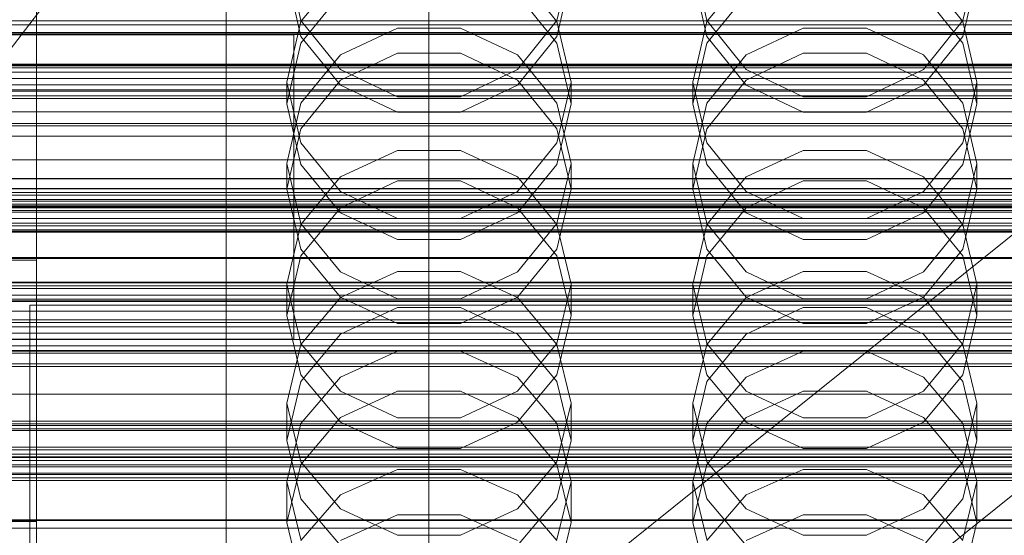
# Model space of a CAD drawing. Header units: millimetres. Extents: x -2233 to 65662, y -50530 to 6847.
# Tile 90 of 256: x -190 to -45, y -34409 to -34333. Entities that reach past the tile are written whole.
import ezdxf

# ---------------------------------------------------------------- set-up
doc = ezdxf.new("R2010")
doc.units = ezdxf.units.MM
for name, color, linetype, lineweight in [('COTAS_O', 1, 'Continuous', 0), ('COTAS_P', 1, 'Continuous', 0), ('frontal_briquetadora', 7, 'Continuous', 0), ('frontal_C01', 7, 'Continuous', 0), ('frontal_C02', 7, 'Continuous', 0), ('frontal_C03', 7, 'Continuous', 0), ('frontal_C04', 7, 'Continuous', 0), ('frontal_mezcladora', 7, 'Continuous', 0), ('frontal_secador', 7, 'Continuous', 0), ('frontal_tolva', 7, 'Continuous', 0), ('frontal_tolva-C01', 7, 'Continuous', 0)]:
    doc.layers.add(name, color=color, linetype=linetype, lineweight=lineweight)
doc.dimstyles.new('R19_100', dxfattribs={"dimtxt": 250, "dimasz": 150, "dimexe": 150, "dimexo": 80, "dimgap": 100, "dimtad": 1, "dimtih": 1, "dimtoh": 1, "dimdsep": 46, "dimcen": 0.09, "dimadec": 0, "dimazin": 0, "dimtfac": 1, "dimtdec": 4, "dimtofl": 0, "dimtmove": 0, "dimatfit": 3, "dimfxl": 1, "dimtolj": 1, "dimtzin": 0, "dimarcsym": 0})

# ---------------------------------------------------------------- blocks, each defined once
blk = doc.blocks.new('DIM_R32_39')
at = {"layer": 'COTAS_O'}
for p, q in [((-1725, -33700), (-1575, -33655)), ((1725, -33700), (1575, -33655)), ((-1725, -34400), (-1725, -33700)), ((-1725, -33700), (1725, -33700)), ((-1725, -33700), (-1575, -33745)), ((1725, -33700), (1575, -33745)), ((1725, -34400), (1725, -33700))]:
    blk.add_line(p, q, dxfattribs=at)
blk.add_text('3450 O', height=250, dxfattribs=at).set_placement((0, -33600))
blk = doc.blocks.new('DIM_R32_40')
at = {"layer": 'COTAS_P'}
for p, q in [((-150, -32200), (550, -32200)), ((550, -32200), (505, -32350)), ((550, -34800), (550, -32200)), ((550, -32200), (595, -32350)), ((550, -34800), (505, -34650)), ((550, -34800), (595, -34650)), ((-150, -34800), (550, -34800))]:
    blk.add_line(p, q, dxfattribs=at)
blk.add_text('2600 P', height=250, rotation=90, dxfattribs=at).set_placement((450, -33500))
blk = doc.blocks.new('DIM_R32_42')
at = {"layer": 'COTAS_O'}
for p, q in [((-650, -33700), (50, -33700)), ((50, -33700), (5, -33850)), ((50, -34900), (50, -33700)), ((50, -33700), (95, -33850)), ((50, -34900), (5, -34750)), ((50, -34900), (95, -34750)), ((-650, -34900), (50, -34900))]:
    blk.add_line(p, q, dxfattribs=at)
blk.add_text('1200 O', height=250, rotation=90, dxfattribs=at).set_placement((-50, -34300))
blk = doc.blocks.new('DIM_R32_43')
at = {"layer": 'COTAS_O'}
for p, q in [((-650, -34200), (-500, -34155)), ((650, -34200), (500, -34155)), ((-650, -34900), (-650, -34200)), ((-650, -34200), (650, -34200)), ((-650, -34200), (-500, -34245)), ((650, -34200), (500, -34245)), ((650, -34900), (650, -34200))]:
    blk.add_line(p, q, dxfattribs=at)
blk.add_text('1300 O', height=250, dxfattribs=at).set_placement((0, -34100))

msp = doc.modelspace()

# ---------------------------------------------------------------- linework, layer by layer
at = {"layer": 'frontal_briquetadora'}
for p, q in [((-160, -34314.065), (-160, -34333.784)), ((-160, -34314.683), (-160, -34334.398)), ((-160, -34335.011), (-160, -34315.301)), ((-160, -34335.166), (-160, -34318.183)), ((-160, -34319.289), (-160, -34336.971)), ((-160, -34319.325), (-160, -34337.021)), ((-151, -34323.849), (-148.92, -34332.883)), ((-111.08, -34332.883), (-109, -34323.849)), ((-91, -34323.849), (-88.92, -34332.883)), ((-51.08, -34332.883), (-49, -34323.849)), ((-160, -34343.231), (-160, -34326.072)), ((-160, -34343.286), (-160, -34326.113)), ((-160, -34326.924), (-160, -34342.827)), ((-148.92, -34335.219), (-151, -34326.199)), ((-143.093, -34325.844), (-148.92, -34333.033)), ((-111.08, -34333.033), (-116.907, -34325.844)), ((-109, -34326.199), (-111.08, -34335.22)), ((-88.92, -34335.219), (-91, -34326.199)), ((-83.093, -34325.844), (-88.92, -34333.033)), ((-51.08, -34333.033), (-56.907, -34325.844)), ((-49, -34326.199), (-51.08, -34335.22)), ((-188, -34328.696), (-188, -34343.717)), ((-148.92, -34336.235), (-143.094, -34329.005)), ((-116.906, -34329.005), (-111.08, -34336.235)), ((-88.92, -34336.235), (-83.094, -34329.005)), ((-56.906, -34329.005), (-51.08, -34336.235)), ((-160, -34331.113), (-160, -34346.418)), ((-188, -34331.737), (-188, -34349.356)), ((-160, -34331.59), (-160, -34348.267)), ((-160, -34331.635), (-160, -34348.326)), ((-148.92, -34332.883), (-143.093, -34340.127)), ((-116.907, -34340.127), (-111.08, -34332.883)), ((-88.92, -34332.883), (-83.093, -34340.127)), ((-56.907, -34340.127), (-51.08, -34332.883)), ((-160, -34333.784), (-160, -34353.351)), ((-148.92, -34333.033), (-151, -34341.997)), ((-143.093, -34337.96), (-134.673, -34333.996)), ((-134.673, -34333.996), (-125.327, -34333.996)), ((-125.327, -34333.996), (-116.907, -34337.96)), ((-109, -34341.997), (-111.08, -34333.033)), ((-88.92, -34333.033), (-91, -34341.997)), ((-83.093, -34337.96), (-74.673, -34333.996)), ((-74.673, -34333.996), (-65.327, -34333.996)), ((-65.327, -34333.996), (-56.907, -34337.96)), ((-49, -34341.997), (-51.08, -34333.033)), ((-160, -34334.398), (-160, -34353.959)), ((-160, -34354.568), (-160, -34335.011)), ((-160, -34349.836), (-160, -34335.166)), ((-143.094, -34342.432), (-148.92, -34335.219)), ((-111.08, -34335.22), (-116.906, -34342.432)), ((-83.094, -34342.432), (-88.92, -34335.219)), ((-51.08, -34335.22), (-56.906, -34342.432)), ((-160, -34336.971), (-160, -34353.127)), ((-160, -34337.021), (-160, -34353.19)), ((-151, -34345.219), (-148.92, -34336.235)), ((-111.08, -34336.235), (-109, -34345.219)), ((-91, -34345.219), (-88.92, -34336.235)), ((-51.08, -34336.235), (-49, -34345.219)), ((-148.92, -34345.102), (-143.093, -34337.96)), ((-134.674, -34337.684), (-143.094, -34341.688)), ((-125.326, -34337.684), (-134.674, -34337.684)), ((-116.906, -34341.688), (-125.326, -34337.684)), ((-116.907, -34337.96), (-111.08, -34345.102)), ((-88.92, -34345.102), (-83.093, -34337.96)), ((-74.674, -34337.684), (-83.094, -34341.688)), ((-65.326, -34337.684), (-74.674, -34337.684)), ((-56.906, -34341.688), (-65.326, -34337.684)), ((-56.907, -34337.96), (-51.08, -34345.102)), ((-143.093, -34340.127), (-134.673, -34344.148)), ((-125.327, -34344.148), (-116.907, -34340.127)), ((-83.093, -34340.127), (-74.673, -34344.148)), ((-65.327, -34344.148), (-56.907, -34340.127)), ((-160, -34342.827), (-160, -34356.124)), ((-151, -34341.997), (-151, -34345.219)), ((-151, -34341.997), (-148.92, -34350.961)), ((-143.094, -34341.688), (-148.92, -34348.879)), ((-134.674, -34346.427), (-143.094, -34342.432)), ((-116.906, -34342.432), (-125.326, -34346.427)), ((-111.08, -34348.879), (-116.906, -34341.688)), ((-111.08, -34350.961), (-109, -34341.997)), ((-109, -34341.997), (-109, -34345.219)), ((-91, -34341.997), (-91, -34345.219)), ((-91, -34341.997), (-88.92, -34350.961)), ((-83.094, -34341.688), (-88.92, -34348.879)), ((-74.674, -34346.427), (-83.094, -34342.432)), ((-56.906, -34342.432), (-65.326, -34346.427)), ((-51.08, -34348.879), (-56.906, -34341.688)), ((-51.08, -34350.961), (-49, -34341.997)), ((-49, -34341.997), (-49, -34345.219)), ((-188, -34343.717), (-188, -34356.398)), ((-160, -34358.71), (-160, -34343.231)), ((-160, -34358.777), (-160, -34343.286)), ((-134.673, -34344.148), (-125.327, -34344.148)), ((-74.673, -34344.148), (-65.327, -34344.148)), ((-151, -34354.008), (-148.92, -34345.102)), ((-148.92, -34354.166), (-151, -34345.219)), ((-111.08, -34345.102), (-109, -34354.008)), ((-109, -34345.219), (-111.08, -34354.166)), ((-91, -34354.008), (-88.92, -34345.102)), ((-88.92, -34354.166), (-91, -34345.219)), ((-51.08, -34345.102), (-49, -34354.008)), ((-49, -34345.219), (-51.08, -34354.166)), ((-160, -34346.418), (-160, -34358.978)), ((-125.326, -34346.427), (-134.674, -34346.427)), ((-65.326, -34346.427), (-74.674, -34346.427)), ((-160, -34348.267), (-160, -34363.141)), ((-160, -34348.326), (-160, -34363.212)), ((-148.92, -34348.879), (-151, -34357.809)), ((-109, -34357.809), (-111.08, -34348.879)), ((-88.92, -34348.879), (-91, -34357.809)), ((-49, -34357.809), (-51.08, -34348.879)), ((-188, -34349.356), (-188, -34365.89)), ((-160, -34361.631), (-160, -34349.836)), ((-148.92, -34350.961), (-143.093, -34358.15)), ((-116.907, -34358.15), (-111.08, -34350.961)), ((-88.92, -34350.961), (-83.093, -34358.15)), ((-56.907, -34358.15), (-51.08, -34350.961)), ((-160, -34353.127), (-160, -34367.36)), ((-160, -34353.19), (-160, -34367.434)), ((-143.093, -34356.004), (-134.673, -34352.087)), ((-134.673, -34352.087), (-125.327, -34352.087)), ((-125.327, -34352.087), (-116.907, -34356.004)), ((-83.093, -34356.004), (-74.673, -34352.087)), ((-74.673, -34352.087), (-65.327, -34352.087)), ((-65.327, -34352.087), (-56.907, -34356.004)), ((-160, -34353.351), (-160, -34372.717)), ((-160, -34353.959), (-160, -34373.318)), ((-160, -34373.92), (-160, -34354.568)), ((-151, -34354.008), (-151, -34357.809)), ((-148.92, -34362.915), (-151, -34354.008)), ((-143.094, -34361.311), (-148.92, -34354.166)), ((-111.08, -34354.166), (-116.906, -34361.311)), ((-109, -34354.008), (-111.08, -34362.915)), ((-109, -34354.008), (-109, -34357.809)), ((-91, -34354.008), (-91, -34357.809)), ((-88.92, -34362.915), (-91, -34354.008)), ((-83.094, -34361.311), (-88.92, -34354.166)), ((-51.08, -34354.166), (-56.906, -34361.311)), ((-49, -34354.008), (-51.08, -34362.915)), ((-49, -34354.008), (-49, -34357.809)), ((-160, -34356.124), (-160, -34366.303)), ((-148.92, -34363.062), (-143.093, -34356.004)), ((-116.907, -34356.004), (-111.08, -34363.062)), ((-88.92, -34363.062), (-83.093, -34356.004)), ((-56.907, -34356.004), (-51.08, -34363.062)), ((-188, -34356.398), (-188, -34366.307)), ((-134.674, -34356.608), (-143.094, -34360.574)), ((-125.326, -34356.608), (-134.674, -34356.608)), ((-116.906, -34360.574), (-125.326, -34356.608)), ((-74.674, -34356.608), (-83.094, -34360.574)), ((-65.326, -34356.608), (-74.674, -34356.608)), ((-56.906, -34360.574), (-65.326, -34356.608)), ((-160, -34372.127), (-160, -34358.71)), ((-160, -34372.205), (-160, -34358.777)), ((-160, -34358.978), (-160, -34368.312)), ((-151, -34357.809), (-148.92, -34366.693)), ((-143.093, -34358.15), (-134.673, -34362.14)), ((-125.327, -34362.14), (-116.907, -34358.15)), ((-111.08, -34366.693), (-109, -34357.809)), ((-91, -34357.809), (-88.92, -34366.693)), ((-83.093, -34358.15), (-74.673, -34362.14)), ((-65.327, -34362.14), (-56.907, -34358.15)), ((-51.08, -34366.693), (-49, -34357.809)), ((-188, -34361.302), (-188, -34359.564)), ((-188, -34364.433), (-188, -34361.302)), ((-160, -34370.096), (-160, -34361.631)), ((-143.094, -34360.574), (-148.92, -34367.693)), ((-134.674, -34365.266), (-143.094, -34361.311)), ((-116.906, -34361.311), (-125.326, -34365.266)), ((-111.08, -34367.692), (-116.906, -34360.574)), ((-83.094, -34360.574), (-88.92, -34367.693)), ((-74.674, -34365.266), (-83.094, -34361.311)), ((-56.906, -34361.311), (-65.326, -34365.266)), ((-51.08, -34367.692), (-56.906, -34360.574)), ((-160, -34363.141), (-160, -34375.844)), ((-160, -34363.212), (-160, -34375.925)), ((-151, -34371.863), (-148.92, -34363.062)), ((-143.093, -34370.057), (-148.92, -34362.915)), ((-134.673, -34362.14), (-125.327, -34362.14)), ((-111.08, -34362.915), (-116.907, -34370.057)), ((-111.08, -34363.062), (-109, -34371.863)), ((-91, -34371.863), (-88.92, -34363.062)), ((-83.093, -34370.057), (-88.92, -34362.915)), ((-74.673, -34362.14), (-65.327, -34362.14)), ((-51.08, -34362.915), (-56.907, -34370.057)), ((-51.08, -34363.062), (-49, -34371.863)), ((-188, -34368.338), (-188, -34364.433)), ((-188, -34365.89), (-188, -34381.1)), ((-188, -34366.307), (-188, -34373.106)), ((-160, -34366.303), (-160, -34372.973)), ((-125.326, -34365.266), (-134.674, -34365.266)), ((-65.326, -34365.266), (-74.674, -34365.266)), ((-160, -34367.36), (-160, -34379.318)), ((-160, -34367.434), (-160, -34379.401)), ((-148.92, -34367.693), (-151, -34376.522)), ((-148.92, -34366.693), (-143.094, -34373.784)), ((-116.906, -34373.784), (-111.08, -34366.693)), ((-109, -34376.522), (-111.08, -34367.692)), ((-88.92, -34367.693), (-91, -34376.522)), ((-88.92, -34366.693), (-83.094, -34373.784)), ((-56.906, -34373.784), (-51.08, -34366.693)), ((-49, -34376.522), (-51.08, -34367.692)), ((-430, -34368.338), (-188, -34368.338)), ((-188, -34368.338), (-188, -34372.243)), ((-160, -34368.312), (-160, -34374.059)), ((-160, -34374.907), (-160, -34370.096)), ((-134.673, -34369.992), (-143.093, -34373.853)), ((-134.673, -34374.021), (-143.093, -34370.057)), ((-125.327, -34369.992), (-134.673, -34369.992)), ((-116.907, -34373.853), (-125.327, -34369.992)), ((-116.907, -34370.057), (-125.327, -34374.021)), ((-74.673, -34369.992), (-83.093, -34373.853)), ((-74.673, -34374.021), (-83.093, -34370.057)), ((-65.327, -34369.992), (-74.673, -34369.992)), ((-56.907, -34373.853), (-65.327, -34369.992)), ((-56.907, -34370.057), (-65.327, -34374.021)), ((-160, -34383.153), (-160, -34372.127)), ((-151, -34371.863), (-151, -34376.522)), ((-151, -34371.863), (-148.92, -34380.664)), ((-111.08, -34380.664), (-109, -34371.863)), ((-109, -34371.863), (-109, -34376.522)), ((-91, -34371.863), (-91, -34376.522)), ((-91, -34371.863), (-88.92, -34380.664)), ((-51.08, -34380.664), (-49, -34371.863)), ((-49, -34371.863), (-49, -34376.522)), ((-188, -34372.243), (-188, -34375.375)), ((-188, -34373.106), (-188, -34376.565)), ((-160, -34383.24), (-160, -34372.205)), ((-160, -34372.717), (-160, -34391.832)), ((-160, -34372.973), (-160, -34375.878)), ((-160, -34373.318), (-160, -34392.425)), ((-160, -34393.018), (-160, -34373.92)), ((-160, -34374.059), (-160, -34376)), ((-160, -34375.878), (-160, -34374.907)), ((-143.093, -34373.853), (-148.92, -34380.809)), ((-143.094, -34373.784), (-134.674, -34377.708)), ((-125.327, -34374.021), (-134.673, -34374.021)), ((-125.326, -34377.708), (-116.906, -34373.784)), ((-111.08, -34380.809), (-116.907, -34373.853)), ((-83.093, -34373.853), (-88.92, -34380.809)), ((-83.094, -34373.784), (-74.674, -34377.708)), ((-65.327, -34374.021), (-74.673, -34374.021)), ((-65.326, -34377.708), (-56.906, -34373.784)), ((-51.08, -34380.809), (-56.907, -34373.853)), ((-188, -34375.375), (-188, -34377.112)), ((-160, -34375.844), (-160, -34386.064)), ((-160, -34375.925), (-160, -34386.153)), ((-148.92, -34385.296), (-151, -34376.522)), ((-143.094, -34379.254), (-134.674, -34375.335)), ((-134.674, -34375.335), (-125.326, -34375.335)), ((-125.326, -34375.335), (-116.906, -34379.254)), ((-109, -34376.522), (-111.08, -34385.296)), ((-88.92, -34385.296), (-91, -34376.522)), ((-83.094, -34379.254), (-74.674, -34375.335)), ((-74.674, -34375.335), (-65.326, -34375.335)), ((-65.326, -34375.335), (-56.906, -34379.254)), ((-49, -34376.522), (-51.08, -34385.296)), ((-134.674, -34377.708), (-125.326, -34377.708)), ((-74.674, -34377.708), (-65.326, -34377.708)), ((-160, -34379.318), (-160, -34388.707)), ((-160, -34379.401), (-160, -34388.798)), ((-148.92, -34386.283), (-143.094, -34379.254)), ((-116.906, -34379.254), (-111.08, -34386.283)), ((-88.92, -34386.283), (-83.094, -34379.254)), ((-56.906, -34379.254), (-51.08, -34386.283)), ((-148.92, -34380.809), (-151, -34389.484)), ((-148.92, -34380.664), (-143.093, -34387.722)), ((-116.907, -34387.722), (-111.08, -34380.664)), ((-109, -34389.484), (-111.08, -34380.809)), ((-88.92, -34380.809), (-91, -34389.484)), ((-88.92, -34380.664), (-83.093, -34387.722)), ((-56.907, -34387.722), (-51.08, -34380.664)), ((-49, -34389.484), (-51.08, -34380.809)), ((-188, -34381.1), (-188, -34394.762)), ((-143.093, -34385.622), (-134.673, -34381.804)), ((-134.673, -34381.804), (-125.327, -34381.804)), ((-125.327, -34381.804), (-116.907, -34385.622)), ((-83.093, -34385.622), (-74.673, -34381.804)), ((-74.673, -34381.804), (-65.327, -34381.804)), ((-65.327, -34381.804), (-56.907, -34385.622)), ((-160, -34391.516), (-160, -34383.153)), ((-160, -34391.61), (-160, -34383.24)), ((-160, -34386.064), (-160, -34393.549)), ((-160, -34386.153), (-160, -34393.644)), ((-151, -34394.99), (-148.92, -34386.283)), ((-143.094, -34392.292), (-148.92, -34385.296)), ((-148.92, -34392.502), (-143.093, -34385.622)), ((-116.907, -34385.622), (-111.08, -34392.502)), ((-111.08, -34385.296), (-116.906, -34392.292)), ((-111.08, -34386.283), (-109, -34394.99)), ((-91, -34394.99), (-88.92, -34386.283)), ((-83.094, -34392.292), (-88.92, -34385.296)), ((-88.92, -34392.502), (-83.093, -34385.622)), ((-56.907, -34385.622), (-51.08, -34392.502)), ((-51.08, -34385.296), (-56.906, -34392.292)), ((-51.08, -34386.283), (-49, -34394.99)), ((-134.674, -34387.688), (-143.094, -34391.571)), ((-143.093, -34387.722), (-134.673, -34391.639)), ((-125.326, -34387.688), (-134.674, -34387.688)), ((-125.327, -34391.639), (-116.907, -34387.722)), ((-116.906, -34391.571), (-125.326, -34387.688)), ((-74.674, -34387.688), (-83.094, -34391.571)), ((-83.093, -34387.722), (-74.673, -34391.639)), ((-65.326, -34387.688), (-74.674, -34387.688)), ((-65.327, -34391.639), (-56.907, -34387.722)), ((-56.906, -34391.571), (-65.326, -34387.688)), ((-160, -34388.707), (-160, -34395.296)), ((-160, -34388.798), (-160, -34395.393)), ((-151, -34389.484), (-151, -34394.99)), ((-151, -34389.484), (-148.92, -34398.159)), ((-111.08, -34398.159), (-109, -34389.484)), ((-109, -34389.484), (-109, -34394.99)), ((-91, -34389.484), (-91, -34394.99)), ((-91, -34389.484), (-88.92, -34398.159)), ((-51.08, -34398.159), (-49, -34389.484)), ((-49, -34389.484), (-49, -34394.99)), ((-160, -34397.01), (-160, -34391.516)), ((-160, -34397.108), (-160, -34391.61)), ((-160, -34391.832), (-160, -34410.648)), ((-160, -34392.425), (-160, -34411.23)), ((-151, -34401.081), (-148.92, -34392.502)), ((-143.094, -34391.571), (-148.92, -34398.53)), ((-134.674, -34396.159), (-143.094, -34392.292)), ((-134.673, -34391.639), (-125.327, -34391.639)), ((-116.906, -34392.292), (-125.326, -34396.159)), ((-111.08, -34398.53), (-116.906, -34391.571)), ((-111.08, -34392.502), (-109, -34401.081)), ((-91, -34401.081), (-88.92, -34392.502)), ((-83.094, -34391.571), (-88.92, -34398.53)), ((-74.674, -34396.159), (-83.094, -34392.292)), ((-74.673, -34391.639), (-65.327, -34391.639)), ((-56.906, -34392.292), (-65.326, -34396.159)), ((-51.08, -34398.53), (-56.906, -34391.571)), ((-51.08, -34392.502), (-49, -34401.081)), ((-160, -34411.813), (-160, -34393.018)), ((-160, -34393.549), (-160, -34398.115)), ((-160, -34393.644), (-160, -34398.214)), ((-188, -34394.762), (-188, -34406.677)), ((-160, -34395.296), (-160, -34398.924)), ((-160, -34395.393), (-160, -34399.023)), ((-148.92, -34403.634), (-151, -34394.99)), ((-109, -34394.99), (-111.08, -34403.634)), ((-88.92, -34403.634), (-91, -34394.99)), ((-49, -34394.99), (-51.08, -34403.634)), ((-125.326, -34396.159), (-134.674, -34396.159)), ((-65.326, -34396.159), (-74.674, -34396.159)), ((-188, -34399.964), (-188, -34398.226)), ((-160, -34399.5), (-160, -34397.01)), ((-160, -34399.6), (-160, -34397.108)), ((-160, -34398.115), (-160, -34399.65)), ((-160, -34398.214), (-160, -34399.75)), ((-148.92, -34398.159), (-143.093, -34405.116)), ((-116.907, -34405.116), (-111.08, -34398.159)), ((-88.92, -34398.159), (-83.093, -34405.116)), ((-56.907, -34405.116), (-51.08, -34398.159)), ((-160, -34398.924), (-160, -34399.5)), ((-160, -34399.023), (-160, -34399.6)), ((-148.92, -34398.53), (-151, -34407.145)), ((-143.093, -34403.051), (-134.673, -34399.304)), ((-134.673, -34399.304), (-125.327, -34399.304)), ((-125.327, -34399.304), (-116.907, -34403.051)), ((-109, -34407.145), (-111.08, -34398.53)), ((-88.92, -34398.53), (-91, -34407.145)), ((-83.093, -34403.051), (-74.673, -34399.304)), ((-74.673, -34399.304), (-65.327, -34399.304)), ((-65.327, -34399.304), (-56.907, -34403.051)), ((-49, -34407.145), (-51.08, -34398.53)), ((-188, -34403.095), (-188, -34399.964)), ((-151, -34401.081), (-151, -34407.145)), ((-148.92, -34409.66), (-151, -34401.081)), ((-109, -34401.081), (-111.08, -34409.66)), ((-109, -34401.081), (-109, -34407.145)), ((-91, -34401.081), (-91, -34407.145)), ((-88.92, -34409.66), (-91, -34401.081)), ((-49, -34401.081), (-51.08, -34409.66)), ((-49, -34401.081), (-49, -34407.145)), ((-188, -34407), (-188, -34403.095)), ((-148.92, -34409.801), (-143.093, -34403.051)), ((-143.094, -34410.517), (-148.92, -34403.634)), ((-116.907, -34403.051), (-111.08, -34409.801)), ((-111.08, -34403.634), (-116.906, -34410.517)), ((-88.92, -34409.801), (-83.093, -34403.051)), ((-83.094, -34410.517), (-88.92, -34403.634)), ((-56.907, -34403.051), (-51.08, -34409.801)), ((-51.08, -34403.634), (-56.906, -34410.517)), ((-143.093, -34405.116), (-134.673, -34408.976)), ((-125.327, -34408.976), (-116.907, -34405.116)), ((-83.093, -34405.116), (-74.673, -34408.976)), ((-65.327, -34408.976), (-56.907, -34405.116)), ((-430, -34407), (-188, -34407)), ((-188, -34406.677), (-188, -34416.673)), ((-188, -34407), (-188, -34410.905)), ((-134.674, -34405.988), (-143.094, -34409.807)), ((-125.326, -34405.988), (-134.674, -34405.988)), ((-116.906, -34409.807), (-125.326, -34405.988)), ((-74.674, -34405.988), (-83.094, -34409.807)), ((-65.326, -34405.988), (-74.674, -34405.988)), ((-56.906, -34409.807), (-65.326, -34405.988)), ((-151, -34407.145), (-148.92, -34415.689)), ((-111.08, -34415.689), (-109, -34407.145)), ((-91, -34407.145), (-88.92, -34415.689)), ((-51.08, -34415.689), (-49, -34407.145)), ((-134.673, -34408.976), (-125.327, -34408.976)), ((-74.673, -34408.976), (-65.327, -34408.976))]:
    msp.add_line(p, q, dxfattribs=at)
at = {"layer": 'frontal_C01'}
for p, q in [((-130, -34471.612), (-130, -34196.607)), ((-130, -34202.366), (-130, -34477.371))]:
    msp.add_line(p, q, dxfattribs=at)
at = {"layer": 'frontal_C02'}
for p, q in [((-130, -34521.432), (-130, -34230.937)), ((-130, -34236.667), (-130, -34527.162)), ((425, -34334.92), (-425, -34334.92)), ((-425, -34346.375), (425, -34346.375))]:
    msp.add_line(p, q, dxfattribs=at)
at = {"layer": 'frontal_C03'}
for p, q in [((-1424.399, -35474.583), (1405.601, -33199.271)), ((-1405.601, -35497.963), (1424.399, -33222.651)), ((1250, -34334.641), (-1250, -34334.641)), ((1250, -34334.727), (-1250, -34334.727)), ((1250, -34339.34), (-1250, -34339.34)), ((1250, -34339.477), (-1250, -34339.477)), ((1250, -34339.585), (-1250, -34339.585)), ((1250, -34339.863), (-1250, -34339.863)), ((1250, -34340.529), (-1250, -34340.529)), ((-1250, -34341.462), (1250, -34341.462)), ((1250, -34342.403), (-1250, -34342.403)), ((1250, -34343.336), (-1250, -34343.336)), ((1250, -34344.002), (-1250, -34344.002)), ((1250, -34344.388), (-1250, -34344.388)), ((1250, -34348.108), (-1250, -34348.108)), ((1250, -34348.474), (-1250, -34348.474)), ((1496, -34356.248), (-1496, -34356.248)), ((1496, -34356.275), (-1496, -34356.275)), ((1496, -34357.716), (-1496, -34357.716)), ((1496, -34357.792), (-1496, -34357.792)), ((1250, -34358.311), (-1250, -34358.311)), ((1250, -34358.697), (-1250, -34358.697)), ((1496, -34360.456), (-1496, -34360.456)), ((1250, -34359.363), (-1250, -34359.363)), ((1250, -34359.61), (-1250, -34359.61)), ((-1250, -34360.042), (1250, -34360.042)), ((-1250, -34360.296), (1250, -34360.296)), ((1496, -34360.57), (-1496, -34360.57)), ((1250, -34361.237), (-1250, -34361.237)), ((1250, -34362.17), (-1250, -34362.17)), ((1250, -34362.835), (-1250, -34362.835)), ((1250, -34363.222), (-1250, -34363.222)), ((1496, -34364.05), (-1496, -34364.05)), ((-1496, -34364.185), (1496, -34364.185)), ((1496, -34367.952), (-1496, -34367.952)), ((1496, -34368.087), (-1496, -34368.087)), ((1496, -34371.567), (-1496, -34371.567)), ((1496, -34371.682), (-1496, -34371.682)), ((1250, -34372.096), (-1250, -34372.096)), ((1250, -34372.527), (-1250, -34372.527)), ((1496, -34374.345), (-1496, -34374.345)), ((1496, -34374.421), (-1496, -34374.421)), ((1496, -34375.863), (-1496, -34375.863)), ((1496, -34375.89), (-1496, -34375.89)), ((1250, -34377.145), (-1250, -34377.145)), ((1250, -34377.531), (-1250, -34377.531)), ((1250, -34378.197), (-1250, -34378.197)), ((-1250, -34379.129), (1250, -34379.129)), ((1250, -34380.071), (-1250, -34380.071)), ((1250, -34381.004), (-1250, -34381.004)), ((1250, -34381.669), (-1250, -34381.669)), ((1250, -34382.056), (-1250, -34382.056)), ((1250, -34383.664), (-1250, -34383.664)), ((1250, -34384.03), (-1250, -34384.03)), ((1250, -34392.553), (-1250, -34392.553)), ((1250, -34392.797), (-1250, -34392.797)), ((1250, -34395.979), (-1250, -34395.979)), ((1250, -34396.365), (-1250, -34396.365)), ((1250, -34397.031), (-1250, -34397.031)), ((1250, -34397.41), (-1250, -34397.41)), ((1250, -34397.496), (-1250, -34397.496)), ((-1250, -34397.963), (1250, -34397.963)), ((1250, -34398.905), (-1250, -34398.905)), ((1250, -34399.837), (-1250, -34399.837)), ((1250, -34400.503), (-1250, -34400.503)), ((1250, -34400.889), (-1250, -34400.889))]:
    msp.add_line(p, q, dxfattribs=at)
at = {"layer": 'frontal_C04'}
for p, q in [((-225, -34406.721), (225, -34406.721)), ((-225, -34407.952), (225, -34407.952))]:
    msp.add_line(p, q, dxfattribs=at)
at = {"layer": 'frontal_mezcladora'}
for p, q in [((-174.149, -34314), (-194.49, -34340.51)), ((-420, -34335), (-150, -34335)), ((-150, -34380), (-150, -34335)), ((-189, -34375), (9, -34375)), ((-189, -34435), (-189, -34375)), ((-420, -34380), (-150, -34380))]:
    msp.add_line(p, q, dxfattribs=at)
at = {"layer": 'frontal_secador'}
for p, q in [((1360, -34333.5), (-1360, -34333.5)), ((1250, -34332.924), (-1250, -34332.924)), ((1360, -34343.147), (-1360, -34343.147)), ((-1360, -34353.5), (1360, -34353.5)), ((-1250, -34353.5), (1250, -34353.5)), ((1360, -34363.853), (-1360, -34363.853)), ((1360, -34373.5), (-1360, -34373.5)), ((1250, -34374.076), (-1250, -34374.076)), ((1360, -34381.784), (-1360, -34381.784)), ((1360, -34388.141), (-1360, -34388.141)), ((1360, -34392.137), (-1360, -34392.137)), ((1360, -34393.5), (-1360, -34393.5)), ((1250, -34393.25), (-1250, -34393.25))]:
    msp.add_line(p, q, dxfattribs=at)
at = {"layer": 'frontal_tolva'}
for p, q in [((-1821.5, -34350), (1821.5, -34350)), ((-1821.5, -34361), (1821.5, -34361)), ((-670, -34400), (670, -34400)), ((600, -34400), (-600, -34400)), ((-600, -34406.849), (600, -34406.849))]:
    msp.add_line(p, q, dxfattribs=at)
at = {"layer": 'frontal_tolva-C01'}
for p, q in [((-600, -34398.584), (600, -34398.584)), ((600, -34398.876), (-600, -34398.876)), ((600, -34400), (-600, -34400))]:
    msp.add_line(p, q, dxfattribs=at)

# ---------------------------------------------------------------- dimensions: what is measured, and where the dimension line sits
at = {"layer": 'COTAS_O'}
for p1, p2, distance, picture, middle in [((-650, -34900), (-650, -33700), -700, 'DIM_R32_42', (50, -34300)), ((-1725, -34400), (1725, -34400), 700, 'DIM_R32_39', (0, -33700)), ((-650, -34900), (650, -34900), 700, 'DIM_R32_43', (0, -34200))]:
    dim = msp.add_aligned_dim(p1=p1, p2=p2, distance=distance, text='<> O', dimstyle='R19_100', dxfattribs=at)
    dim.commit()
    dim.dimension.update_dxf_attribs({"geometry": picture, "text_midpoint": middle})
at = {"layer": 'COTAS_P'}
dim = msp.add_aligned_dim(p1=(-150, -34800), p2=(-150, -32200), distance=-700, text='<> P', dimstyle='R19_100', dxfattribs=at)
dim.commit()
dim.dimension.update_dxf_attribs({"geometry": 'DIM_R32_40', "text_midpoint": (550, -33500)})

doc.saveas('drawing.dxf')
